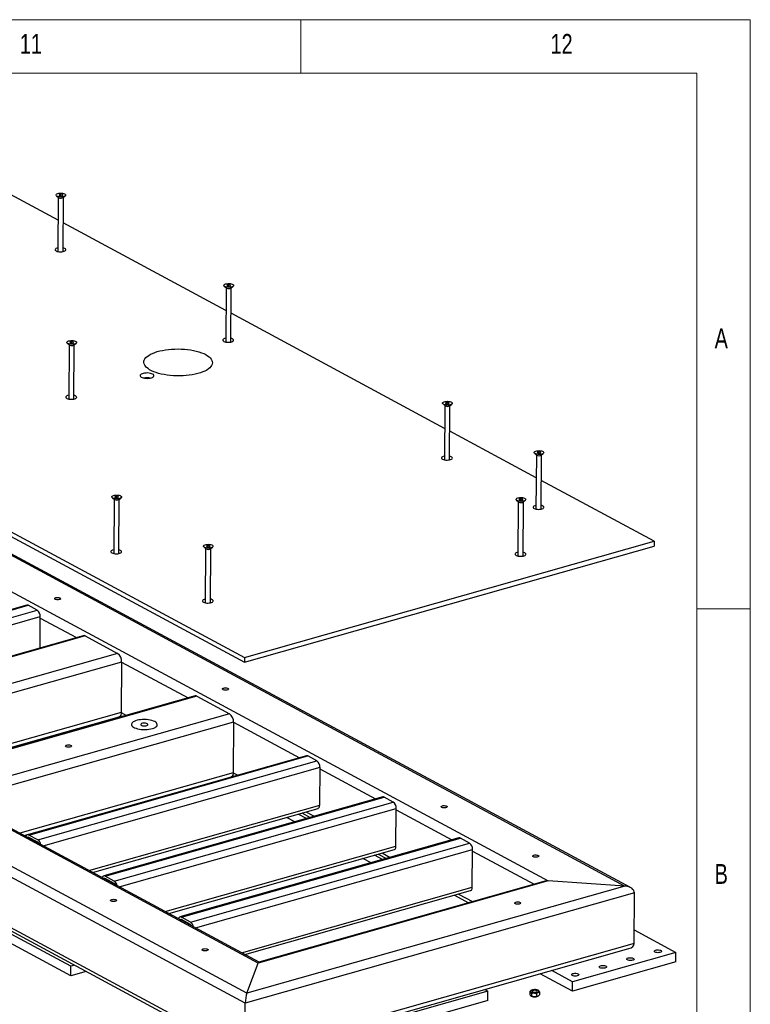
# Model space of a CAD drawing. Header units: millimetres. Extents: x 5 to 589, y 5 to 415.
# Tile 42 of 42: x 521 to 589, y 323 to 415. Entities that reach past the tile are written whole.
import ezdxf

# ---------------------------------------------------------------- set-up
doc = ezdxf.new("R2010")
doc.units = ezdxf.units.MM
doc.layers.add('NOTES', color=6, linetype='Continuous')
doc.layers.add('TRAIT-FORT', color=4, linetype='Continuous', lineweight=25)
doc.styles.add('SLDTEXTSTYLE0', font='TXT', dxfattribs={"width": 0.75})

msp = doc.modelspace()

# ---------------------------------------------------------------- linework, layer by layer
at = {"color": 7, "linetype": 'Continuous', "lineweight": 18}
for p, q in [((589, 415), (5, 415)), ((547, 410), (547, 415)), ((589, 5), (589, 415)), ((584, 410), (10, 410)), ((584, 10), (584, 410)), ((584, 360), (589, 360))]:
    msp.add_line(p, q, dxfattribs=at)
at = {"layer": 'TRAIT-FORT', "color": 4, "linetype": 'Continuous', "lineweight": 25}
for p, q in [((524.331, 396.283), (516.732, 400.374)), ((524.18, 398.559), (524.371, 398.398)), ((524.348, 398.417), (524.308, 393.35)), ((524.395, 398.382), (524.371, 398.398)), ((524.569, 398.704), (524.42, 398.662)), ((524.42, 398.662), (524.441, 398.589)), ((524.441, 398.589), (524.61, 398.559)), ((524.568, 398.567), (524.569, 398.704)), ((524.738, 398.674), (524.569, 398.704)), ((524.61, 398.559), (524.759, 398.601)), ((524.759, 398.601), (524.738, 398.674)), ((524.738, 398.595), (524.738, 398.674)), ((524.788, 393.346), (524.828, 398.413)), ((524.805, 398.395), (524.998, 398.553)), ((540.01, 387.842), (524.809, 396.026)), ((539.859, 390.118), (540.05, 389.957)), ((540.027, 389.976), (539.987, 384.909)), ((540.074, 389.941), (540.05, 389.957)), ((540.248, 390.262), (540.099, 390.22)), ((540.099, 390.22), (540.12, 390.148)), ((540.12, 390.148), (540.289, 390.118)), ((540.247, 390.126), (540.248, 390.262)), ((540.417, 390.232), (540.248, 390.262)), ((540.289, 390.118), (540.438, 390.16)), ((540.438, 390.16), (540.417, 390.232)), ((540.417, 390.154), (540.417, 390.232)), ((540.467, 384.905), (540.507, 389.972)), ((540.484, 389.953), (540.677, 390.111)), ((560.44, 376.843), (540.488, 387.585)), ((525.195, 384.795), (525.385, 384.634)), ((525.362, 384.653), (525.322, 379.586)), ((525.409, 384.618), (525.385, 384.634)), ((525.583, 384.939), (525.435, 384.897)), ((525.435, 384.897), (525.455, 384.825)), ((525.455, 384.825), (525.625, 384.795)), ((525.582, 384.803), (525.583, 384.939)), ((525.753, 384.909), (525.583, 384.939)), ((525.625, 384.795), (525.773, 384.837)), ((525.752, 384.831), (525.753, 384.909)), ((525.773, 384.837), (525.753, 384.909)), ((525.802, 379.582), (525.842, 384.649)), ((525.819, 384.63), (526.012, 384.788)), ((560.29, 379.119), (560.48, 378.958)), ((560.457, 378.977), (560.417, 373.91)), ((560.504, 378.942), (560.48, 378.958)), ((560.678, 379.263), (560.53, 379.221)), ((560.53, 379.221), (560.55, 379.149)), ((560.55, 379.149), (560.72, 379.119)), ((560.677, 379.127), (560.678, 379.263)), ((560.848, 379.233), (560.678, 379.263)), ((560.72, 379.119), (560.868, 379.161)), ((560.847, 379.155), (560.848, 379.233)), ((560.868, 379.161), (560.848, 379.233)), ((560.897, 373.906), (560.937, 378.973)), ((560.914, 378.954), (561.107, 379.112)), ((568.993, 372.239), (560.918, 376.585)), ((568.842, 374.514), (569.032, 374.353)), ((569.009, 374.373), (568.97, 369.305)), ((569.056, 374.337), (569.032, 374.353)), ((569.23, 374.659), (569.082, 374.617)), ((569.082, 374.617), (569.102, 374.545)), ((569.102, 374.545), (569.272, 374.515)), ((569.229, 374.522), (569.23, 374.659)), ((569.4, 374.629), (569.23, 374.659)), ((569.272, 374.515), (569.42, 374.557)), ((569.399, 374.551), (569.4, 374.629)), ((569.42, 374.557), (569.4, 374.629)), ((569.45, 369.302), (569.489, 374.369)), ((569.466, 374.35), (569.659, 374.508)), ((507.762, 373.301), (541.733, 355.012)), ((507.765, 373.743), (541.737, 355.453)), ((580.031, 366.296), (569.471, 371.981)), ((529.785, 370.516), (529.637, 370.474)), ((529.784, 370.38), (529.785, 370.516)), ((529.955, 370.486), (529.785, 370.516)), ((529.954, 370.408), (529.955, 370.486)), ((529.975, 370.414), (529.955, 370.486)), ((577.806, 333.968), (511.607, 369.608)), ((529.397, 370.372), (529.587, 370.211)), ((529.564, 370.23), (529.524, 365.163)), ((529.611, 370.195), (529.587, 370.211)), ((529.637, 370.474), (529.657, 370.402)), ((529.657, 370.402), (529.827, 370.372)), ((529.827, 370.372), (529.975, 370.414)), ((530.004, 365.159), (530.044, 370.226)), ((530.021, 370.207), (530.214, 370.365)), ((567.157, 370.134), (567.347, 369.973)), ((567.325, 369.992), (567.285, 364.925)), ((567.372, 369.957), (567.347, 369.973)), ((567.546, 370.279), (567.397, 370.237)), ((567.397, 370.237), (567.418, 370.165)), ((567.418, 370.165), (567.587, 370.134)), ((567.545, 370.142), (567.546, 370.279)), ((567.715, 370.249), (567.546, 370.279)), ((567.587, 370.134), (567.736, 370.177)), ((567.714, 370.171), (567.715, 370.249)), ((567.736, 370.177), (567.715, 370.249)), ((567.765, 364.921), (567.805, 369.989)), ((567.781, 369.97), (567.974, 370.128)), ((511.529, 369.514), (577.286, 334.113)), ((510.451, 366.711), (570.126, 334.583)), ((538.337, 365.912), (538.189, 365.87)), ((538.336, 365.775), (538.337, 365.912)), ((538.507, 365.882), (538.337, 365.912)), ((541.737, 355.453), (580.031, 366.296)), ((580.031, 366.296), (580.027, 365.854)), ((537.949, 365.767), (538.139, 365.606)), ((538.116, 365.626), (538.077, 360.558)), ((538.164, 365.59), (538.139, 365.606)), ((538.189, 365.87), (538.21, 365.798)), ((538.21, 365.798), (538.379, 365.768)), ((538.379, 365.768), (538.527, 365.81)), ((538.506, 365.804), (538.507, 365.882)), ((538.527, 365.81), (538.507, 365.882)), ((538.557, 360.555), (538.596, 365.622)), ((538.573, 365.603), (538.766, 365.761)), ((541.733, 355.012), (580.027, 365.854)), ((541.953, 324.108), (476.195, 359.51)), ((521.395, 360.344), (495.329, 352.964)), ((495.463, 352.944), (521.529, 360.324)), ((496.318, 352.483), (522.384, 359.863)), ((522.384, 359.863), (521.529, 360.324)), ((543.031, 326.912), (483.355, 359.039)), ((543.101, 327.009), (483.875, 358.895)), ((496.79, 351.942), (522.666, 359.268)), ((522.643, 356.346), (522.666, 359.268)), ((522.665, 359.121), (526.036, 357.306)), ((526.672, 357.486), (500.606, 350.106)), ((526.85, 357.459), (500.785, 350.079)), ((526.85, 357.459), (529.891, 355.822)), ((529.891, 355.822), (503.825, 348.442)), ((530.267, 355.029), (504.571, 347.753)), ((530.267, 355.029), (530.23, 350.32)), ((530.267, 355.029), (536.489, 351.679)), ((541.737, 355.453), (541.733, 355.012)), ((537.124, 351.859), (511.058, 344.479)), ((537.303, 351.832), (511.237, 344.451)), ((537.303, 351.832), (540.344, 350.194)), ((530.23, 350.32), (510.29, 344.674)), ((530.23, 350.32), (530.733, 350.049)), ((510.72, 344.443), (530.024, 349.909)), ((540.344, 350.194), (514.278, 342.814)), ((540.719, 349.401), (515.023, 342.126)), ((528.934, 349.54), (528.86, 349.579)), ((530.013, 349.845), (529.94, 349.885)), ((530.173, 350.046), (530.363, 349.944)), ((540.719, 349.401), (540.682, 344.692)), ((540.719, 349.401), (546.87, 346.09)), ((524.598, 348.372), (524.671, 348.333)), ((547.527, 346.276), (521.461, 338.895)), ((521.595, 338.875), (547.661, 346.255)), ((522.45, 338.415), (548.516, 345.795)), ((548.516, 345.795), (547.661, 346.255)), ((522.922, 337.873), (548.798, 345.2)), ((548.77, 341.668), (548.798, 345.2)), ((548.797, 345.053), (553.997, 342.253)), ((540.682, 344.692), (520.743, 339.047)), ((521.172, 338.815), (540.477, 344.281)), ((540.626, 344.419), (540.744, 344.355)), ((540.682, 344.692), (541.114, 344.46)), ((537.062, 343.313), (537.061, 343.314)), ((538.142, 343.618), (538.14, 343.619)), ((554.653, 342.439), (528.588, 335.059)), ((528.722, 335.038), (554.788, 342.418)), ((555.643, 341.958), (554.788, 342.418)), ((541.813, 323.169), (508.554, 341.075)), ((527.211, 335.564), (548.77, 341.668)), ((527.533, 335.391), (548.616, 341.36)), ((529.577, 334.578), (555.643, 341.958)), ((530.049, 334.037), (555.925, 341.363)), ((555.897, 337.831), (555.925, 341.363)), ((555.923, 341.216), (561.124, 338.416)), ((545.802, 340.458), (545.803, 340.563)), ((546.442, 340.114), (545.802, 340.458)), ((547.521, 340.419), (546.754, 340.833)), ((547.103, 340.932), (547.871, 340.518)), ((547.473, 341.036), (548.241, 340.623)), ((522.448, 338.194), (521.593, 338.654)), ((522.45, 338.415), (521.595, 338.875)), ((521.639, 338.564), (521.719, 338.587)), ((561.78, 338.602), (535.714, 331.222)), ((535.849, 331.201), (561.915, 338.581)), ((562.77, 338.121), (561.915, 338.581)), ((534.338, 331.727), (555.897, 337.831)), ((534.66, 331.554), (555.743, 337.523)), ((536.704, 330.741), (562.77, 338.121)), ((537.176, 330.2), (563.051, 337.526)), ((563.024, 333.994), (563.051, 337.526)), ((553.569, 336.277), (552.801, 336.69)), ((554.648, 336.582), (553.881, 336.996)), ((554.23, 337.095), (554.998, 336.681)), ((554.6, 337.199), (555.368, 336.786)), ((563.05, 337.379), (568.797, 334.285)), ((508.424, 336.112), (541.829, 318.128)), ((541.776, 318.46), (508.517, 336.366)), ((529.575, 334.357), (528.72, 334.817)), ((529.577, 334.578), (528.722, 335.038)), ((528.766, 334.727), (528.846, 334.75)), ((541.465, 327.89), (563.024, 333.994)), ((577.286, 334.113), (541.953, 324.108)), ((570.126, 334.583), (543.031, 326.912)), ((569.706, 334.542), (543.094, 327.007)), ((577.286, 334.113), (570.126, 334.583)), ((541.787, 327.717), (562.869, 333.686)), ((578.177, 333.465), (541.813, 323.169)), ((561.357, 333.258), (562.671, 332.55)), ((561.727, 333.362), (563.041, 332.655)), ((578.14, 328.756), (578.177, 333.465)), ((525.522, 326.62), (514.594, 332.503)), ((525.515, 325.737), (514.588, 331.62)), ((536.702, 330.52), (535.847, 330.98)), ((536.704, 330.741), (535.849, 331.201)), ((535.893, 330.89), (535.972, 330.913)), ((578.15, 330.01), (582.051, 327.91)), ((578.14, 328.756), (541.776, 318.46)), ((541.844, 318.126), (577.661, 328.268)), ((582.051, 327.91), (572.397, 325.177)), ((582.044, 327.027), (582.051, 327.91)), ((525.515, 325.737), (525.522, 326.62)), ((525.872, 326.719), (525.522, 326.62)), ((541.953, 324.108), (543.031, 326.912)), ((582.044, 327.027), (572.39, 324.294)), ((526.944, 326.141), (525.515, 325.737)), ((572.39, 324.294), (569.369, 325.92)), ((572.397, 325.177), (570.448, 326.225)), ((572.39, 324.294), (572.397, 325.177)), ((564.491, 324.304), (549.688, 320.113)), ((564.205, 324.458), (564.491, 324.304)), ((564.484, 323.421), (564.491, 324.304)), ((568.4, 324.261), (568.398, 324.007)), ((568.495, 324.355), (568.484, 324.346)), ((568.563, 324.09), (568.561, 323.836)), ((569.019, 324.058), (569.017, 323.804)), ((569.214, 323.848), (569.225, 323.857)), ((569.311, 324.196), (569.309, 323.942)), ((541.776, 318.46), (541.813, 323.169)), ((564.484, 323.421), (550.245, 319.39))]:
    msp.add_line(p, q, dxfattribs=at)
at = {"layer": 'TRAIT-FORT', "color": 4, "linetype": 'Continuous', "lineweight": 25, "flags": 128}
for points in [[(524.226, 398.529), (524.171, 398.568), (524.142, 398.611), (524.141, 398.655), (524.168, 398.698), (524.222, 398.737), (524.299, 398.769), (524.394, 398.793), (524.501, 398.806), (524.614, 398.808), (524.726, 398.8), (524.829, 398.78), (524.917, 398.752), (524.984, 398.715), (525.026, 398.674), (525.041, 398.63), (525.028, 398.586), (524.987, 398.545), (524.921, 398.509), (524.835, 398.481), (524.732, 398.462), (524.621, 398.454), (524.508, 398.457), (524.4, 398.472), (524.304, 398.496), (524.226, 398.529)], [(524.311, 393.698), (524.301, 393.696), (524.203, 393.668), (524.126, 393.632), (524.073, 393.589), (524.047, 393.543), (524.051, 393.495), (524.084, 393.449), (524.144, 393.407), (524.227, 393.372), (524.329, 393.345), (524.444, 393.329), (524.565, 393.324), (524.685, 393.331), (524.798, 393.348), (524.895, 393.376), (524.973, 393.412), (525.026, 393.455), (525.051, 393.501), (525.047, 393.549), (525.015, 393.595), (524.955, 393.637)], [(524.955, 393.637), (524.871, 393.672), (524.791, 393.694)], [(539.905, 390.087), (539.85, 390.126), (539.821, 390.17), (539.82, 390.214), (539.847, 390.257), (539.901, 390.296), (539.978, 390.328), (540.073, 390.352), (540.18, 390.365), (540.294, 390.367), (540.405, 390.359), (540.508, 390.339), (540.596, 390.311), (540.663, 390.274), (540.705, 390.233), (540.721, 390.189), (540.707, 390.145), (540.666, 390.103), (540.6, 390.068), (540.514, 390.04), (540.412, 390.021), (540.3, 390.013), (540.187, 390.016), (540.079, 390.03), (539.983, 390.055), (539.905, 390.087)], [(539.99, 385.257), (539.98, 385.255), (539.882, 385.227), (539.805, 385.191), (539.752, 385.148), (539.726, 385.102), (539.73, 385.054), (539.763, 385.008), (539.823, 384.966), (539.906, 384.931), (540.009, 384.904), (540.123, 384.888), (540.244, 384.883), (540.365, 384.889), (540.477, 384.907), (540.574, 384.935), (540.652, 384.971), (540.705, 385.013), (540.73, 385.06), (540.727, 385.108), (540.694, 385.154), (540.634, 385.196)], [(540.634, 385.196), (540.55, 385.231), (540.47, 385.253)], [(525.24, 384.764), (525.185, 384.803), (525.156, 384.847), (525.155, 384.891), (525.182, 384.934), (525.236, 384.973), (525.313, 385.005), (525.408, 385.028), (525.516, 385.042), (525.629, 385.044), (525.74, 385.035), (525.843, 385.016), (525.931, 384.987), (525.998, 384.951), (526.041, 384.91), (526.056, 384.866), (526.042, 384.821), (526.002, 384.78), (525.936, 384.745), (525.849, 384.717), (525.747, 384.698), (525.636, 384.69), (525.523, 384.693), (525.415, 384.707), (525.318, 384.732), (525.24, 384.764)], [(538.119, 383.729), (538.286, 383.63), (538.428, 383.525), (538.545, 383.416), (538.636, 383.303), (538.7, 383.188), (538.736, 383.071), (538.744, 382.953), (538.724, 382.836), (538.675, 382.72), (538.6, 382.606), (538.497, 382.496), (538.369, 382.391), (538.216, 382.29), (538.039, 382.197), (537.84, 382.11), (537.621, 382.031), (537.384, 381.96), (537.131, 381.899), (536.864, 381.847), (536.585, 381.805), (536.297, 381.774), (536.002, 381.754), (535.704, 381.744), (535.404, 381.746), (535.105, 381.759), (534.81, 381.782), (534.522, 381.817), (534.242, 381.861), (533.974, 381.916), (533.72, 381.98), (533.482, 382.053), (533.262, 382.135), (533.062, 382.224), (532.884, 382.32), (532.729, 382.422), (532.599, 382.529), (532.495, 382.64), (532.418, 382.754), (532.368, 382.871), (532.346, 382.988), (532.352, 383.106), (532.386, 383.223), (532.448, 383.337), (532.537, 383.449), (532.653, 383.557), (532.794, 383.66), (532.959, 383.757), (533.147, 383.848), (533.356, 383.931), (533.584, 384.006), (533.83, 384.072), (534.09, 384.128), (534.364, 384.175), (534.647, 384.212), (534.939, 384.237), (535.236, 384.252), (535.535, 384.256), (535.835, 384.249), (536.132, 384.231), (536.424, 384.202), (536.708, 384.162), (536.982, 384.113), (537.244, 384.053), (537.49, 383.984), (537.719, 383.907), (537.93, 383.821), (538.119, 383.729)], [(533.158, 381.908), (533.065, 381.949), (532.951, 381.98), (532.823, 382.002), (532.687, 382.013), (532.549, 382.011), (532.415, 381.998), (532.292, 381.974), (532.185, 381.941), (532.1, 381.898), (532.04, 381.85), (532.008, 381.797), (532.006, 381.743), (532.034, 381.689), (532.09, 381.639), (532.173, 381.595), (532.277, 381.559), (532.398, 381.532), (532.531, 381.516), (532.669, 381.511), (532.806, 381.518), (532.935, 381.537), (533.051, 381.566), (533.147, 381.604), (533.22, 381.65), (533.266, 381.701), (533.283, 381.754), (533.27, 381.809), (533.228, 381.861), (533.158, 381.908)], [(525.325, 379.934), (525.315, 379.932), (525.218, 379.904), (525.14, 379.868), (525.087, 379.825), (525.062, 379.779), (525.066, 379.731), (525.098, 379.685), (525.158, 379.643), (525.242, 379.608), (525.344, 379.581), (525.459, 379.565), (525.58, 379.56), (525.7, 379.566), (525.812, 379.584), (525.91, 379.612), (525.987, 379.648), (526.04, 379.69), (526.066, 379.737), (526.062, 379.784), (526.029, 379.831), (525.969, 379.873)], [(525.969, 379.873), (525.886, 379.908), (525.805, 379.93)], [(560.335, 379.088), (560.28, 379.127), (560.251, 379.171), (560.25, 379.215), (560.277, 379.258), (560.331, 379.297), (560.408, 379.329), (560.503, 379.352), (560.611, 379.366), (560.724, 379.368), (560.835, 379.359), (560.938, 379.34), (561.026, 379.311), (561.093, 379.275), (561.136, 379.234), (561.151, 379.189), (561.137, 379.145), (561.097, 379.104), (561.031, 379.068), (560.944, 379.04), (560.842, 379.022), (560.731, 379.014), (560.618, 379.017), (560.51, 379.031), (560.413, 379.055), (560.335, 379.088)], [(560.42, 374.257), (560.41, 374.255), (560.313, 374.228), (560.235, 374.192), (560.182, 374.149), (560.157, 374.103), (560.161, 374.055), (560.193, 374.009), (560.253, 373.967), (560.337, 373.932), (560.439, 373.905), (560.554, 373.889), (560.675, 373.884), (560.795, 373.89), (560.907, 373.908), (561.005, 373.936), (561.082, 373.972), (561.135, 374.014), (561.161, 374.061), (561.157, 374.108), (561.124, 374.155), (561.064, 374.196)], [(561.064, 374.196), (560.981, 374.232), (560.9, 374.254)], [(568.887, 374.484), (568.832, 374.523), (568.803, 374.566), (568.802, 374.611), (568.83, 374.654), (568.883, 374.692), (568.96, 374.725), (569.056, 374.748), (569.163, 374.761), (569.276, 374.764), (569.387, 374.755), (569.49, 374.736), (569.578, 374.707), (569.645, 374.671), (569.688, 374.629), (569.703, 374.585), (569.69, 374.541), (569.649, 374.5), (569.583, 374.464), (569.496, 374.436), (569.394, 374.418), (569.283, 374.41), (569.17, 374.413), (569.062, 374.427), (568.966, 374.451), (568.887, 374.484)], [(529.442, 370.341), (529.387, 370.38), (529.358, 370.424), (529.357, 370.468), (529.384, 370.511), (529.438, 370.55), (529.515, 370.582), (529.61, 370.606), (529.718, 370.619), (529.831, 370.621), (529.942, 370.613), (530.045, 370.593), (530.133, 370.565), (530.2, 370.528), (530.243, 370.487), (530.258, 370.443), (530.245, 370.399), (530.204, 370.357), (530.138, 370.322), (530.051, 370.294), (529.949, 370.275), (529.838, 370.267), (529.725, 370.27), (529.617, 370.284), (529.52, 370.309), (529.442, 370.341)], [(567.203, 370.104), (567.147, 370.143), (567.118, 370.186), (567.117, 370.231), (567.145, 370.274), (567.199, 370.312), (567.276, 370.344), (567.371, 370.368), (567.478, 370.381), (567.591, 370.384), (567.703, 370.375), (567.806, 370.356), (567.893, 370.327), (567.961, 370.291), (568.003, 370.249), (568.018, 370.205), (568.005, 370.161), (567.964, 370.12), (567.898, 370.084), (567.811, 370.056), (567.709, 370.037), (567.598, 370.029), (567.485, 370.033), (567.377, 370.047), (567.281, 370.071), (567.203, 370.104)], [(568.972, 369.653), (568.963, 369.651), (568.865, 369.623), (568.787, 369.587), (568.734, 369.545), (568.709, 369.498), (568.713, 369.451), (568.746, 369.404), (568.805, 369.363), (568.889, 369.327), (568.991, 369.301), (569.106, 369.285), (569.227, 369.28), (569.347, 369.286), (569.459, 369.304), (569.557, 369.331), (569.635, 369.367), (569.688, 369.41), (569.713, 369.456), (569.709, 369.504), (569.676, 369.55), (569.616, 369.592)], [(569.616, 369.592), (569.533, 369.627), (569.452, 369.649)], [(537.995, 365.737), (537.939, 365.776), (537.91, 365.819), (537.909, 365.864), (537.937, 365.907), (537.99, 365.946), (538.067, 365.978), (538.163, 366.001), (538.27, 366.015), (538.383, 366.017), (538.495, 366.008), (538.597, 365.989), (538.685, 365.96), (538.753, 365.924), (538.795, 365.882), (538.81, 365.838), (538.797, 365.794), (538.756, 365.753), (538.69, 365.717), (538.603, 365.689), (538.501, 365.671), (538.39, 365.663), (538.277, 365.666), (538.169, 365.68), (538.073, 365.704), (537.995, 365.737)], [(529.527, 365.511), (529.518, 365.509), (529.42, 365.481), (529.342, 365.445), (529.289, 365.402), (529.264, 365.356), (529.268, 365.308), (529.3, 365.262), (529.36, 365.22), (529.444, 365.185), (529.546, 365.158), (529.661, 365.142), (529.782, 365.137), (529.902, 365.143), (530.014, 365.161), (530.112, 365.189), (530.189, 365.225), (530.242, 365.267), (530.268, 365.314), (530.264, 365.362), (530.231, 365.408), (530.171, 365.45)], [(530.171, 365.45), (530.088, 365.485), (530.007, 365.507)], [(567.288, 365.273), (567.278, 365.271), (567.18, 365.243), (567.103, 365.207), (567.049, 365.165), (567.024, 365.118), (567.028, 365.07), (567.061, 365.024), (567.121, 364.982), (567.204, 364.947), (567.306, 364.921), (567.421, 364.904), (567.542, 364.899), (567.662, 364.906), (567.774, 364.923), (567.872, 364.951), (567.95, 364.987), (568.003, 365.03), (568.028, 365.076), (568.024, 365.124), (567.991, 365.17), (567.932, 365.212)], [(567.932, 365.212), (567.848, 365.247), (567.768, 365.269)], [(524.127, 361.04), (524.209, 361.056), (524.301, 361.06), (524.391, 361.053), (524.471, 361.034), (524.532, 361.007), (524.567, 360.973), (524.572, 360.937), (524.547, 360.902), (524.495, 360.873), (524.421, 360.852), (524.333, 360.841), (524.24, 360.843), (524.154, 360.856), (524.083, 360.879), (524.034, 360.911), (524.014, 360.946), (524.024, 360.982), (524.063, 361.014), (524.127, 361.04)], [(538.079, 360.906), (538.07, 360.904), (537.972, 360.877), (537.894, 360.84), (537.841, 360.798), (537.816, 360.751), (537.82, 360.704), (537.853, 360.658), (537.913, 360.616), (537.996, 360.58), (538.098, 360.554), (538.213, 360.538), (538.334, 360.533), (538.454, 360.539), (538.566, 360.557), (538.664, 360.584), (538.742, 360.621), (538.795, 360.663), (538.82, 360.71), (538.816, 360.757), (538.783, 360.803), (538.723, 360.845)], [(538.723, 360.845), (538.64, 360.881), (538.559, 360.903)], [(539.806, 352.599), (539.888, 352.615), (539.98, 352.619), (540.07, 352.612), (540.15, 352.593), (540.211, 352.565), (540.246, 352.532), (540.251, 352.496), (540.226, 352.461), (540.174, 352.431), (540.1, 352.41), (540.012, 352.4), (539.92, 352.402), (539.833, 352.415), (539.762, 352.438), (539.713, 352.469), (539.693, 352.505), (539.703, 352.541), (539.742, 352.573), (539.806, 352.599)], [(530.23, 350.32), (530.222, 350.209), (530.199, 350.11), (530.163, 350.027), (530.115, 349.963), (530.057, 349.921), (530.024, 349.909)], [(533.353, 349.464), (533.233, 349.519), (533.093, 349.567), (532.936, 349.606), (532.767, 349.635), (532.589, 349.654), (532.406, 349.662), (532.223, 349.658), (532.043, 349.644), (531.872, 349.619), (531.712, 349.585), (531.569, 349.541), (531.445, 349.488), (531.342, 349.429), (531.265, 349.364), (531.213, 349.295), (531.189, 349.224), (531.194, 349.152), (531.226, 349.081), (531.285, 349.012), (531.37, 348.948), (531.48, 348.889), (531.61, 348.837), (531.759, 348.794), (531.922, 348.76), (532.096, 348.736), (532.277, 348.722), (532.461, 348.72), (532.643, 348.729), (532.819, 348.748), (532.985, 348.778), (533.137, 348.818), (533.271, 348.866), (533.385, 348.922), (533.475, 348.984), (533.54, 349.051), (533.577, 349.122), (533.587, 349.194), (533.569, 349.265), (533.523, 349.336), (533.45, 349.402), (533.353, 349.464)], [(533.353, 349.464), (533.233, 349.519), (533.093, 349.567), (532.936, 349.606), (532.767, 349.635), (532.589, 349.654), (532.406, 349.662), (532.223, 349.658), (532.043, 349.644), (531.872, 349.619), (531.712, 349.585), (531.569, 349.541), (531.445, 349.488), (531.342, 349.429), (531.265, 349.364), (531.213, 349.295), (531.189, 349.224), (531.194, 349.152), (531.226, 349.081), (531.285, 349.012), (531.37, 348.948), (531.48, 348.889), (531.61, 348.837), (531.759, 348.794), (531.922, 348.76), (532.096, 348.736), (532.277, 348.722), (532.461, 348.72), (532.643, 348.729), (532.819, 348.748), (532.985, 348.778), (533.137, 348.818), (533.271, 348.866), (533.385, 348.922), (533.475, 348.984), (533.54, 349.051), (533.577, 349.122), (533.587, 349.194), (533.569, 349.265), (533.523, 349.336), (533.45, 349.402), (533.353, 349.464)], [(532.661, 349.268), (532.589, 349.297), (532.5, 349.316), (532.4, 349.324), (532.3, 349.32), (532.207, 349.305), (532.13, 349.279), (532.076, 349.246), (532.05, 349.208), (532.054, 349.168), (532.087, 349.13), (532.147, 349.098), (532.229, 349.074), (532.324, 349.06), (532.426, 349.058), (532.524, 349.067), (532.609, 349.088), (532.675, 349.118), (532.716, 349.154), (532.727, 349.193), (532.708, 349.233), (532.661, 349.268)], [(525.142, 347.276), (525.224, 347.292), (525.315, 347.296), (525.406, 347.289), (525.485, 347.27), (525.546, 347.242), (525.581, 347.209), (525.586, 347.173), (525.561, 347.138), (525.509, 347.108), (525.435, 347.087), (525.347, 347.077), (525.255, 347.079), (525.168, 347.092), (525.097, 347.115), (525.049, 347.146), (525.028, 347.182), (525.038, 347.218), (525.078, 347.25), (525.142, 347.276)], [(540.682, 344.692), (540.674, 344.581), (540.652, 344.483), (540.616, 344.4), (540.568, 344.336), (540.51, 344.294), (540.477, 344.281)], [(548.616, 341.36), (548.64, 341.369), (548.684, 341.401), (548.72, 341.449), (548.747, 341.511), (548.764, 341.585), (548.77, 341.668)], [(560.237, 341.6), (560.319, 341.616), (560.41, 341.62), (560.501, 341.613), (560.58, 341.594), (560.641, 341.566), (560.676, 341.533), (560.681, 341.496), (560.656, 341.462), (560.604, 341.432), (560.53, 341.411), (560.442, 341.401), (560.35, 341.403), (560.263, 341.416), (560.192, 341.439), (560.144, 341.47), (560.123, 341.506), (560.133, 341.542), (560.173, 341.574), (560.237, 341.6)], [(521.595, 338.875), (521.539, 338.896), (521.486, 338.9), (521.436, 338.886), (521.392, 338.854), (521.356, 338.806), (521.329, 338.744), (521.326, 338.733)], [(555.743, 337.523), (555.767, 337.532), (555.811, 337.564), (555.847, 337.612), (555.874, 337.674), (555.891, 337.748), (555.897, 337.831)], [(568.789, 336.995), (568.871, 337.011), (568.962, 337.016), (569.053, 337.008), (569.133, 336.99), (569.193, 336.962), (569.228, 336.928), (569.234, 336.892), (569.209, 336.857), (569.156, 336.828), (569.082, 336.807), (568.994, 336.797), (568.902, 336.798), (568.816, 336.811), (568.744, 336.835), (568.696, 336.866), (568.676, 336.901), (568.686, 336.937), (568.725, 336.97), (568.789, 336.995)], [(528.722, 335.038), (528.666, 335.06), (528.612, 335.063), (528.563, 335.049), (528.519, 335.017), (528.483, 334.97), (528.456, 334.907), (528.453, 334.896)], [(562.869, 333.686), (562.894, 333.695), (562.938, 333.727), (562.974, 333.775), (563.001, 333.837), (563.018, 333.911), (563.024, 333.994)], [(529.344, 332.853), (529.426, 332.869), (529.517, 332.873), (529.608, 332.866), (529.688, 332.847), (529.748, 332.819), (529.783, 332.786), (529.788, 332.75), (529.763, 332.715), (529.711, 332.685), (529.637, 332.664), (529.549, 332.654), (529.457, 332.656), (529.371, 332.669), (529.299, 332.692), (529.251, 332.723), (529.23, 332.759), (529.24, 332.795), (529.28, 332.827), (529.344, 332.853)], [(567.104, 332.615), (567.186, 332.631), (567.277, 332.635), (567.368, 332.628), (567.448, 332.609), (567.509, 332.582), (567.543, 332.548), (567.549, 332.512), (567.524, 332.477), (567.471, 332.448), (567.397, 332.427), (567.309, 332.417), (567.217, 332.418), (567.131, 332.431), (567.06, 332.455), (567.011, 332.486), (566.991, 332.521), (567.001, 332.557), (567.04, 332.59), (567.104, 332.615)], [(535.849, 331.201), (535.793, 331.223), (535.739, 331.226), (535.69, 331.212), (535.646, 331.18), (535.61, 331.133), (535.583, 331.07), (535.58, 331.059)], [(537.896, 328.248), (537.978, 328.264), (538.069, 328.269), (538.16, 328.261), (538.24, 328.243), (538.3, 328.215), (538.335, 328.181), (538.341, 328.145), (538.316, 328.111), (538.263, 328.081), (538.189, 328.06), (538.101, 328.05), (538.009, 328.051), (537.923, 328.065), (537.851, 328.088), (537.803, 328.119), (537.783, 328.155), (537.793, 328.19), (537.832, 328.223), (537.896, 328.248)], [(577.525, 327.214), (577.477, 327.249), (577.458, 327.289), (577.47, 327.328), (577.51, 327.364), (577.576, 327.394), (577.662, 327.415), (577.76, 327.424), (577.861, 327.422), (577.957, 327.408), (578.038, 327.384), (578.099, 327.352), (578.132, 327.314), (578.136, 327.274), (578.11, 327.236), (578.056, 327.203), (577.979, 327.177), (577.886, 327.162), (577.785, 327.158), (577.686, 327.166), (577.596, 327.185), (577.525, 327.214)], [(580.099, 327.943), (580.052, 327.978), (580.033, 328.018), (580.044, 328.057), (580.085, 328.093), (580.151, 328.123), (580.237, 328.144), (580.334, 328.153), (580.436, 328.151), (580.531, 328.137), (580.613, 328.113), (580.673, 328.081), (580.707, 328.043), (580.71, 328.003), (580.684, 327.965), (580.63, 327.932), (580.553, 327.906), (580.461, 327.891), (580.36, 327.887), (580.26, 327.895), (580.171, 327.914), (580.099, 327.943)], [(574.95, 326.485), (574.903, 326.521), (574.884, 326.56), (574.895, 326.599), (574.936, 326.635), (575.002, 326.665), (575.088, 326.686), (575.186, 326.695), (575.287, 326.693), (575.383, 326.679), (575.464, 326.655), (575.524, 326.623), (575.558, 326.585), (575.562, 326.545), (575.535, 326.507), (575.481, 326.474), (575.405, 326.448), (575.312, 326.433), (575.211, 326.429), (575.111, 326.437), (575.022, 326.456), (574.95, 326.485)], [(572.376, 325.756), (572.328, 325.792), (572.31, 325.831), (572.321, 325.87), (572.361, 325.907), (572.427, 325.936), (572.513, 325.957), (572.611, 325.966), (572.712, 325.964), (572.808, 325.951), (572.89, 325.926), (572.95, 325.894), (572.983, 325.856), (572.987, 325.816), (572.961, 325.778), (572.907, 325.745), (572.83, 325.719), (572.737, 325.704), (572.637, 325.7), (572.537, 325.708), (572.447, 325.728), (572.376, 325.756)], [(568.547, 324.387), (568.516, 324.371), (568.492, 324.353), (568.473, 324.333), (568.461, 324.314), (568.456, 324.293), (568.458, 324.273), (568.467, 324.252), (568.482, 324.233)], [(569.042, 324.224), (569.082, 324.253), (569.096, 324.285), (569.081, 324.317), (569.038, 324.346), (568.974, 324.367), (568.895, 324.378), (568.812, 324.378), (568.734, 324.367), (568.67, 324.346), (568.63, 324.318), (568.616, 324.286), (568.631, 324.254), (568.674, 324.225), (568.738, 324.204), (568.817, 324.193), (568.9, 324.193), (568.978, 324.204), (569.042, 324.224)], [(569.214, 323.848), (569.193, 323.832), (569.163, 323.816)], [(569.165, 324.184), (569.196, 324.2), (569.22, 324.218), (569.239, 324.237), (569.251, 324.257), (569.256, 324.278), (569.254, 324.298), (569.246, 324.319), (569.23, 324.338)]]:
    msp.add_lwpolyline(points, dxfattribs=at)
at = {"layer": 'TRAIT-FORT', "color": 4, "linetype": 'Continuous', "lineweight": 25}
for centre, radius, start, end in [((524.588, 398.781), 0.443, 244.23757, 299.32982), ((540.267, 390.34), 0.443, 244.23757, 299.32982), ((525.602, 385.017), 0.443, 244.23757, 299.32982), ((532.63, 380.052), 1.52, 77.95704, 101.143), ((560.697, 379.341), 0.443, 244.23757, 299.32982), ((569.249, 374.736), 0.443, 244.23757, 299.32982), ((529.804, 370.594), 0.443, 244.23757, 299.32982), ((567.564, 370.356), 0.443, 244.23757, 299.32982), ((538.356, 365.99), 0.443, 244.23757, 299.32982), ((521.438, 360.174), 0.175, 58.59873, 104.13463), ((521.961, 359.299), 0.705, 357.50887, 53.15091), ((526.729, 357.259), 0.234, 58.59873, 104.13463), ((529.327, 355.07), 0.94, 357.50887, 53.15091), ((537.181, 351.632), 0.234, 58.59873, 104.13463), ((539.78, 349.442), 0.94, 357.50887, 53.15091), ((547.569, 346.105), 0.175, 58.59873, 104.13463), ((548.093, 345.23), 0.705, 357.50887, 53.15091), ((554.696, 342.269), 0.175, 58.59873, 104.13463), ((555.22, 341.394), 0.705, 357.50887, 53.15091), ((521.549, 338.586), 0.0815, 57.20847, 134.92098), ((522.085, 337.894), 0.636, 8.25173, 54.99413), ((561.823, 338.432), 0.175, 58.59873, 104.13463), ((522.304, 337.97), 0.267, 22.98497, 57.11908), ((562.347, 337.557), 0.705, 357.50887, 53.15091), ((528.676, 334.749), 0.0815, 57.20847, 134.92098), ((529.431, 334.133), 0.267, 22.98497, 57.11908), ((529.212, 334.057), 0.636, 8.25173, 54.99413), ((535.803, 330.912), 0.0815, 57.20847, 134.92098), ((536.557, 330.296), 0.267, 22.98497, 57.11908), ((536.339, 330.22), 0.636, 8.25173, 54.99413), ((568.785, 324.274), 0.511, 233.23029, 270.41539), ((568.787, 324.642), 0.511, 233.23029, 270.41539), ((568.843, 323.643), 0.801, 84.40324, 111.69352), ((568.866, 324.56), 0.801, 264.40324, 291.69352), ((568.869, 324.928), 0.801, 264.40324, 291.69352), ((568.925, 323.929), 0.511, 53.23029, 90.41539)]:
    msp.add_arc(centre, radius, start, end, dxfattribs=at)
for centre, major_axis, ratio, start_param, end_param in [((570.122, 333.995), (0.893, -0.098), 0.653552, 1.637016, 2.125677), ((570.122, 333.995), (0.893, -0.098), 0.653552, 1.637016, 2.125677), ((577.282, 333.524), (0.893, -0.098), 0.653552, 0.06622, 1.637016), ((577.282, 333.524), (0.893, -0.098), 0.653552, 0.06622, 1.637016), ((577.245, 328.815), (0.893, -0.098), 0.653552, 5.26727, 6.349405), ((577.245, 328.815), (0.893, -0.098), 0.653552, 5.26727, 6.349405), ((543.026, 326.323), (0.075, 0.685), 0.163706, 0.06622, 0.554881), ((543.026, 326.323), (0.075, 0.685), 0.163706, 0.06622, 0.554881), ((541.948, 323.52), (0.075, 0.685), 0.163706, 0.554881, 2.125677), ((541.948, 323.52), (0.075, 0.685), 0.163706, 0.554881, 2.125677)]:
    msp.add_ellipse(centre, major_axis=major_axis, ratio=ratio, start_param=start_param, end_param=end_param, dxfattribs=at)
for points, knots in [([(568.398, 324.007), (568.409, 323.982), (568.431, 323.931), (568.459, 323.886), (568.475, 323.868), (568.479, 323.865)], [0, 0, 0, 0, 0.432382, 0.879547, 1, 1, 1, 1]), ([(568.4, 324.261), (568.411, 324.274), (568.438, 324.307), (568.468, 324.328), (568.486, 324.34)], [0, 0, 0, 0, 0.408665, 1, 1, 1, 1]), ([(568.482, 324.233), (568.467, 324.244), (568.439, 324.267), (568.413, 324.263), (568.4, 324.261)], [0, 0, 0, 0, 0.5039949, 1, 1, 1, 1]), ([(568.479, 323.865), (568.493, 323.853), (568.522, 323.83), (568.548, 323.834), (568.561, 323.836)], [0, 0, 0, 0, 0.503995, 1, 1, 1, 1]), ([(568.563, 324.09), (568.552, 324.115), (568.529, 324.166), (568.501, 324.211), (568.485, 324.229), (568.482, 324.233)], [0, 0, 0, 0, 0.432382, 0.879547, 1, 1, 1, 1]), ([(568.788, 323.763), (568.748, 323.769), (568.669, 323.781), (568.597, 323.818), (568.561, 323.836)], [0, 0, 0, 0, 0.503995, 1, 1, 1, 1]), ([(568.563, 324.09), (568.594, 324.101), (568.658, 324.124), (568.737, 324.134), (568.782, 324.131), (568.791, 324.131)], [0, 0, 0, 0, 0.432382, 0.879547, 1, 1, 1, 1]), ([(569.017, 323.804), (568.985, 323.793), (568.922, 323.77), (568.843, 323.76), (568.798, 323.763), (568.788, 323.763)], [0, 0, 0, 0, 0.432382, 0.879547, 1, 1, 1, 1]), ([(568.791, 324.131), (568.831, 324.125), (568.911, 324.113), (568.983, 324.076), (569.019, 324.058)], [0, 0, 0, 0, 0.503995, 1, 1, 1, 1]), ([(569.163, 323.816), (569.16, 323.815), (569.122, 323.797), (569.071, 323.792), (569.028, 323.801), (569.017, 323.804)], [0, 0, 0, 0, 0.046716, 0.758232, 1, 1, 1, 1]), ([(569.019, 324.058), (569.03, 324.071), (569.074, 324.121), (569.125, 324.164), (569.163, 324.183), (569.165, 324.184)], [0, 0, 0, 0, 0.241768, 0.953284, 1, 1, 1, 1]), ([(569.309, 323.942), (569.292, 323.922), (569.246, 323.868), (569.195, 323.836), (569.163, 323.816)], [0, 0, 0, 0, 0.370993, 1, 1, 1, 1]), ([(569.165, 324.184), (569.197, 324.194), (569.248, 324.21), (569.294, 324.2), (569.311, 324.196)], [0, 0, 0, 0, 0.629007, 1, 1, 1, 1]), ([(569.23, 324.338), (569.245, 324.32), (569.273, 324.284), (569.299, 324.225), (569.311, 324.196)], [0, 0, 0, 0, 0.503995, 1, 1, 1, 1])]:
    msp.add_open_spline(points, degree=3, knots=knots, dxfattribs=at)

# ---------------------------------------------------------------- texts
at = {"layer": 'NOTES', "color": 211, "attachment_point": 1, "style": 'SLDTEXTSTYLE0'}
for s, insert, char_height in [('12', (570.333, 413.668), 1.8521), ('11', (520.75, 413.668), 1.8521), ('A', (585.667, 386.168), 1.852), ('B', (585.667, 336.168), 1.852)]:
    msp.add_mtext(s, dxfattribs=dict(at, insert=insert, char_height=char_height))

doc.saveas('drawing.dxf')
